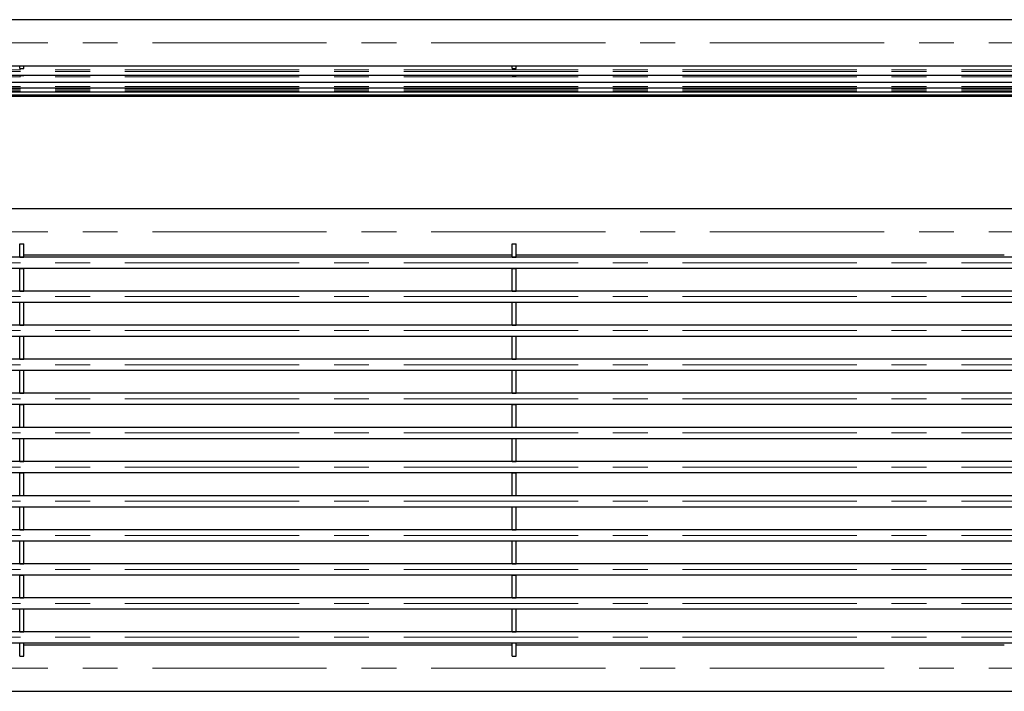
# Model space of a CAD drawing. Header units: millimetres. Extents: x 8 to 273, y 79 to 264.
# Tile 4 of 9: x 82 to 153, y 79 to 128. Entities that reach past the tile are written whole.
import ezdxf

# ---------------------------------------------------------------- set-up
doc = ezdxf.new("R2010")
doc.units = ezdxf.units.MM
doc.linetypes.add('CENTERX2', pattern=[20.32, 12.7, -2.54, 2.54, -2.54])
doc.layers.add('FORMAT', color=7, linetype='Continuous')

msp = doc.modelspace()

# ---------------------------------------------------------------- linework, layer by layer
at = {"color": 7, "linetype": 'Continuous', "lineweight": 25}
for p, q in [((189.308, 127.853), (9.908, 127.853)), ((9.908, 124.483), (189.308, 124.483)), ((81.518, 124.297), (81.518, 124.483)), ((81.518, 124.297), (81.818, 124.297)), ((81.818, 124.297), (81.818, 124.483)), ((117.398, 124.297), (117.398, 124.483)), ((117.398, 124.297), (117.698, 124.297)), ((117.698, 124.297), (117.698, 124.483)), ((9.908, 123.802), (189.308, 123.802)), ((81.518, 123.776), (81.518, 123.802)), ((81.518, 123.776), (81.818, 123.776)), ((81.818, 123.776), (81.818, 123.802)), ((117.398, 123.776), (117.398, 123.802)), ((117.398, 123.776), (117.698, 123.776)), ((117.698, 123.776), (117.698, 123.802)), ((9.908, 123.297), (189.308, 123.297)), ((9.908, 122.892), (189.308, 122.892)), ((9.908, 122.585), (189.308, 122.585)), ((9.908, 122.379), (189.308, 122.379)), ((9.908, 122.274), (189.308, 122.274)), ((9.908, 122.269), (189.308, 122.269)), ((189.308, 114.076), (9.908, 114.076)), ((81.518, 111.522), (81.818, 111.522)), ((81.518, 110.542), (81.518, 111.522)), ((81.818, 110.542), (81.818, 111.522)), ((117.398, 111.522), (117.698, 111.522)), ((117.398, 110.542), (117.398, 111.522)), ((117.698, 110.542), (117.698, 111.522)), ((189.308, 110.536), (9.908, 110.536)), ((81.518, 110.542), (81.818, 110.542)), ((81.518, 110.536), (81.518, 110.542)), ((81.818, 110.706), (117.398, 110.706)), ((81.818, 110.536), (81.818, 110.542)), ((117.398, 110.542), (117.698, 110.542)), ((117.398, 110.536), (117.398, 110.542)), ((117.698, 110.706), (153.278, 110.706)), ((117.698, 110.536), (117.698, 110.542)), ((9.908, 109.736), (189.308, 109.736)), ((81.518, 109.73), (81.518, 109.736)), ((81.518, 109.73), (81.818, 109.73)), ((81.518, 108.075), (81.518, 109.73)), ((81.818, 109.73), (81.818, 109.736)), ((81.818, 108.075), (81.818, 109.73)), ((117.398, 109.73), (117.398, 109.736)), ((117.398, 109.73), (117.698, 109.73)), ((117.398, 108.075), (117.398, 109.73)), ((117.698, 109.73), (117.698, 109.736)), ((117.698, 108.075), (117.698, 109.73)), ((189.308, 108.068), (9.908, 108.068)), ((81.518, 108.075), (81.818, 108.075)), ((81.518, 108.068), (81.518, 108.075)), ((81.818, 108.068), (81.818, 108.075)), ((117.398, 108.075), (117.698, 108.075)), ((117.398, 108.068), (117.398, 108.075)), ((117.698, 108.068), (117.698, 108.075)), ((9.908, 107.268), (189.308, 107.268)), ((81.518, 107.26), (81.518, 107.268)), ((81.518, 107.26), (81.818, 107.26)), ((81.518, 105.6), (81.518, 107.26)), ((81.818, 107.26), (81.818, 107.268)), ((81.818, 105.6), (81.818, 107.26)), ((117.398, 107.26), (117.398, 107.268)), ((117.398, 107.26), (117.698, 107.26)), ((117.398, 105.6), (117.398, 107.26)), ((117.698, 107.26), (117.698, 107.268)), ((117.698, 105.6), (117.698, 107.26)), ((189.308, 105.592), (9.908, 105.592)), ((81.518, 105.6), (81.818, 105.6)), ((81.518, 105.592), (81.518, 105.6)), ((81.818, 105.592), (81.818, 105.6)), ((117.398, 105.6), (117.698, 105.6)), ((117.398, 105.592), (117.398, 105.6)), ((117.698, 105.592), (117.698, 105.6)), ((9.908, 104.792), (189.308, 104.792)), ((81.518, 104.783), (81.518, 104.792)), ((81.518, 104.783), (81.818, 104.783)), ((81.518, 103.119), (81.518, 104.783)), ((81.818, 104.783), (81.818, 104.792)), ((81.818, 103.119), (81.818, 104.783)), ((117.398, 104.783), (117.398, 104.792)), ((117.398, 104.783), (117.698, 104.783)), ((117.398, 103.119), (117.398, 104.783)), ((117.698, 104.783), (117.698, 104.792)), ((117.698, 103.119), (117.698, 104.783)), ((189.308, 103.11), (9.908, 103.11)), ((81.518, 103.119), (81.818, 103.119)), ((81.518, 103.11), (81.518, 103.119)), ((81.818, 103.11), (81.818, 103.119)), ((117.398, 103.119), (117.698, 103.119)), ((117.398, 103.11), (117.398, 103.119)), ((117.698, 103.11), (117.698, 103.119)), ((9.908, 102.31), (189.308, 102.31)), ((81.518, 102.301), (81.518, 102.31)), ((81.518, 102.301), (81.818, 102.301)), ((81.518, 100.634), (81.518, 102.301)), ((81.818, 102.301), (81.818, 102.31)), ((81.818, 100.634), (81.818, 102.301)), ((117.398, 102.301), (117.398, 102.31)), ((117.398, 102.301), (117.698, 102.301)), ((117.398, 100.634), (117.398, 102.301)), ((117.698, 102.301), (117.698, 102.31)), ((117.698, 100.634), (117.698, 102.301)), ((189.308, 100.624), (9.908, 100.624)), ((81.518, 100.634), (81.818, 100.634)), ((81.518, 100.624), (81.518, 100.634)), ((81.818, 100.624), (81.818, 100.634)), ((117.398, 100.634), (117.698, 100.634)), ((117.398, 100.624), (117.398, 100.634)), ((117.698, 100.624), (117.698, 100.634)), ((9.908, 99.824), (189.308, 99.824)), ((81.518, 99.814), (81.518, 99.824)), ((81.518, 99.814), (81.818, 99.814)), ((81.518, 98.145), (81.518, 99.814)), ((81.818, 99.814), (81.818, 99.824)), ((81.818, 98.145), (81.818, 99.814)), ((117.398, 99.814), (117.398, 99.824)), ((117.398, 99.814), (117.698, 99.814)), ((117.398, 98.145), (117.398, 99.814)), ((117.698, 99.814), (117.698, 99.824)), ((117.698, 98.145), (117.698, 99.814)), ((189.308, 98.135), (9.908, 98.135)), ((81.518, 98.145), (81.818, 98.145)), ((81.518, 98.135), (81.518, 98.145)), ((81.818, 98.135), (81.818, 98.145)), ((117.398, 98.145), (117.698, 98.145)), ((117.398, 98.135), (117.398, 98.145)), ((117.698, 98.135), (117.698, 98.145)), ((9.908, 97.335), (189.308, 97.335)), ((81.518, 97.326), (81.518, 97.335)), ((81.518, 97.326), (81.818, 97.326)), ((81.518, 95.656), (81.518, 97.326)), ((81.818, 97.326), (81.818, 97.335)), ((81.818, 95.656), (81.818, 97.326)), ((117.398, 97.326), (117.398, 97.335)), ((117.398, 97.326), (117.698, 97.326)), ((117.398, 95.656), (117.398, 97.326)), ((117.698, 97.326), (117.698, 97.335)), ((117.698, 95.656), (117.698, 97.326)), ((189.308, 95.646), (9.908, 95.646)), ((81.518, 95.656), (81.818, 95.656)), ((81.518, 95.646), (81.518, 95.656)), ((81.818, 95.646), (81.818, 95.656)), ((117.398, 95.656), (117.698, 95.656)), ((117.398, 95.646), (117.398, 95.656)), ((117.698, 95.646), (117.698, 95.656)), ((9.908, 94.846), (189.308, 94.846)), ((81.518, 94.836), (81.518, 94.846)), ((81.518, 94.836), (81.818, 94.836)), ((81.518, 93.168), (81.518, 94.836)), ((81.818, 94.836), (81.818, 94.846)), ((81.818, 93.168), (81.818, 94.836)), ((117.398, 94.836), (117.398, 94.846)), ((117.398, 94.836), (117.698, 94.836)), ((117.398, 93.168), (117.398, 94.836)), ((117.698, 94.836), (117.698, 94.846)), ((117.698, 93.168), (117.698, 94.836)), ((189.308, 93.158), (9.908, 93.158)), ((81.518, 93.168), (81.818, 93.168)), ((81.518, 93.158), (81.518, 93.168)), ((81.818, 93.158), (81.818, 93.168)), ((117.398, 93.168), (117.698, 93.168)), ((117.398, 93.158), (117.398, 93.168)), ((117.698, 93.158), (117.698, 93.168)), ((9.908, 92.358), (189.308, 92.358)), ((81.518, 92.348), (81.518, 92.358)), ((81.518, 92.348), (81.818, 92.348)), ((81.518, 90.681), (81.518, 92.348)), ((81.818, 92.348), (81.818, 92.358)), ((81.818, 90.681), (81.818, 92.348)), ((117.398, 92.348), (117.398, 92.358)), ((117.398, 92.348), (117.698, 92.348)), ((117.398, 90.681), (117.398, 92.348)), ((117.698, 92.348), (117.698, 92.358)), ((117.698, 90.681), (117.698, 92.348)), ((189.308, 90.672), (9.908, 90.672)), ((81.518, 90.681), (81.818, 90.681)), ((81.518, 90.672), (81.518, 90.681)), ((81.818, 90.672), (81.818, 90.681)), ((117.398, 90.681), (117.698, 90.681)), ((117.398, 90.672), (117.398, 90.681)), ((117.698, 90.672), (117.698, 90.681)), ((9.908, 89.872), (189.308, 89.872)), ((81.518, 89.863), (81.518, 89.872)), ((81.518, 89.863), (81.818, 89.863)), ((81.518, 88.199), (81.518, 89.863)), ((81.818, 89.863), (81.818, 89.872)), ((81.818, 88.199), (81.818, 89.863)), ((117.398, 89.863), (117.398, 89.872)), ((117.398, 89.863), (117.698, 89.863)), ((117.398, 88.199), (117.398, 89.863)), ((117.698, 89.863), (117.698, 89.872)), ((117.698, 88.199), (117.698, 89.863)), ((189.308, 88.19), (9.908, 88.19)), ((81.518, 88.199), (81.818, 88.199)), ((81.518, 88.19), (81.518, 88.199)), ((81.818, 88.19), (81.818, 88.199)), ((117.398, 88.199), (117.698, 88.199)), ((117.398, 88.19), (117.398, 88.199)), ((117.698, 88.19), (117.698, 88.199)), ((9.908, 87.39), (189.308, 87.39)), ((81.518, 87.382), (81.518, 87.39)), ((81.518, 87.382), (81.818, 87.382)), ((81.518, 85.721), (81.518, 87.382)), ((81.818, 87.382), (81.818, 87.39)), ((81.818, 85.721), (81.818, 87.382)), ((117.398, 87.382), (117.398, 87.39)), ((117.398, 87.382), (117.698, 87.382)), ((117.398, 85.721), (117.398, 87.382)), ((117.698, 87.382), (117.698, 87.39)), ((117.698, 85.721), (117.698, 87.382)), ((189.308, 85.714), (9.908, 85.714)), ((81.518, 85.721), (81.818, 85.721)), ((81.518, 85.714), (81.518, 85.721)), ((81.818, 85.714), (81.818, 85.721)), ((117.398, 85.721), (117.698, 85.721)), ((117.398, 85.714), (117.398, 85.721)), ((117.698, 85.714), (117.698, 85.721)), ((9.908, 84.914), (189.308, 84.914)), ((81.518, 84.907), (81.518, 84.914)), ((81.518, 84.907), (81.818, 84.907)), ((81.518, 83.251), (81.518, 84.907)), ((81.818, 84.907), (81.818, 84.914)), ((81.818, 83.251), (81.818, 84.907)), ((117.398, 84.907), (117.398, 84.914)), ((117.398, 84.907), (117.698, 84.907)), ((117.398, 83.251), (117.398, 84.907)), ((117.698, 84.907), (117.698, 84.914)), ((117.698, 83.251), (117.698, 84.907)), ((189.308, 83.245), (9.908, 83.245)), ((81.518, 83.251), (81.818, 83.251)), ((81.518, 83.245), (81.518, 83.251)), ((81.818, 83.245), (81.818, 83.251)), ((117.398, 83.251), (117.698, 83.251)), ((117.398, 83.245), (117.398, 83.251)), ((117.698, 83.245), (117.698, 83.251)), ((9.908, 82.445), (189.308, 82.445)), ((81.518, 82.44), (81.518, 82.445)), ((81.518, 82.44), (81.818, 82.44)), ((81.518, 81.459), (81.518, 82.44)), ((81.818, 82.44), (81.818, 82.445)), ((81.818, 81.459), (81.818, 82.44)), ((117.398, 82.276), (81.818, 82.276)), ((117.398, 82.44), (117.398, 82.445)), ((117.398, 82.44), (117.698, 82.44)), ((117.398, 81.459), (117.398, 82.44)), ((117.698, 82.44), (117.698, 82.445)), ((117.698, 81.459), (117.698, 82.44)), ((153.278, 82.276), (117.698, 82.276)), ((81.518, 81.459), (81.818, 81.459)), ((117.398, 81.459), (117.698, 81.459)), ((9.908, 78.906), (189.308, 78.906))]:
    msp.add_line(p, q, dxfattribs=at)
at = {"layer": 'FORMAT', "linetype": 'CENTERX2', "lineweight": 18}
for p, q in [((9.908, 126.168), (189.308, 126.168)), ((7.908, 124.202), (191.308, 124.202)), ((7.908, 124.075), (191.308, 124.075)), ((7.908, 123.697), (191.308, 123.697)), ((7.908, 123.292), (191.308, 123.292)), ((7.908, 122.985), (191.308, 122.985)), ((7.908, 122.779), (191.308, 122.779)), ((7.908, 122.674), (191.308, 122.674)), ((7.908, 122.669), (191.308, 122.669)), ((9.908, 112.391), (189.308, 112.391)), ((7.908, 110.136), (191.308, 110.136)), ((7.908, 107.668), (191.308, 107.668)), ((7.908, 105.192), (191.308, 105.192)), ((7.908, 102.71), (191.308, 102.71)), ((7.908, 100.224), (191.308, 100.224)), ((7.908, 97.735), (191.308, 97.735)), ((7.908, 95.246), (191.308, 95.246)), ((7.908, 92.758), (191.308, 92.758)), ((7.908, 90.272), (191.308, 90.272)), ((7.908, 87.79), (191.308, 87.79)), ((7.908, 85.314), (191.308, 85.314)), ((7.908, 82.845), (191.308, 82.845)), ((9.908, 80.591), (189.308, 80.591))]:
    msp.add_line(p, q, dxfattribs=at)

doc.saveas('drawing.dxf')
